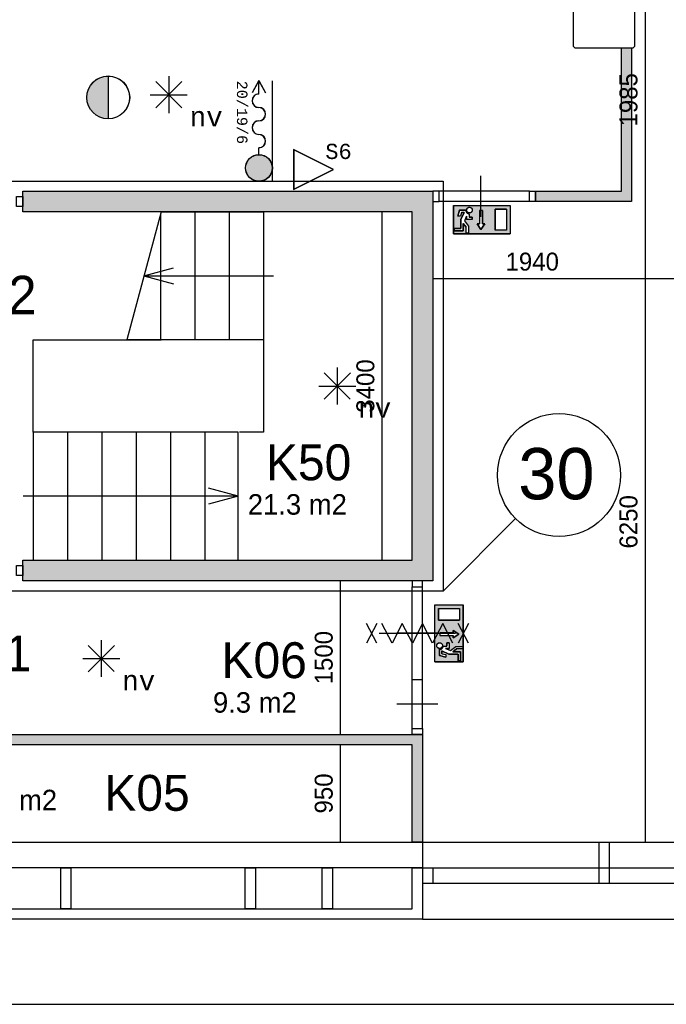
# Model space of a CAD drawing. Extents: x 319440 to 414317, y 3650 to 109188.
# Tile 31 of 46: x 359371 to 365678, y 68087 to 77693. Entities that reach past the tile are written whole.
import ezdxf
from ezdxf.enums import TextEntityAlignment as Align

# ---------------------------------------------------------------- set-up
doc = ezdxf.new("R2010")
doc.units = 0
doc.header["$MEASUREMENT"] = 0
doc.header["$PDMODE"] = 35
doc.header["$PDSIZE"] = -0.5
doc.layers.get('0').update_dxf_attribs({"linetype": 'CONTINUOUS'})
doc.layers.get('DEFPOINTS').update_dxf_attribs({"linetype": 'CONTINUOUS'})
for name, color, linetype in [('-02$TEKST$$$MAAT', 252, 'CONTINUOUS'), ('AA$1A---_ARCEER', 252, 'CONTINUOUS'), ('AL21----_BUITENWAND', 252, 'CONTINUOUS'), ('AL22----_BINNENWAND', 252, 'CONTINUOUS'), ('AL24----_TRAPPEN', 252, 'CONTINUOUS'), ('AL31----_BUITENKOZIJN', 252, 'CONTINUOUS'), ('AL32----_BINNENKOZIJN', 252, 'CONTINUOUS'), ('AM$1A---_MAATVOERING', 252, 'CONTINUOUS'), ('Betonpalen', 252, 'CONTINUOUS'), ('Brandweer', 252, 'CONTINUOUS'), ('brandweer NIEUW', 252, 'CONTINUOUS'), ('COMPARTIMENTERING', 252, 'CONTINUOUS'), ('LAYER01', 252, 'CONTINUOUS'), ('M2', 252, 'CONTINUOUS'), ('OMPARTIMENTERING', 252, 'CONTINUOUS')]:
    doc.layers.add(name, color=color, linetype=linetype)
doc.styles.add('B-01', font='b-gbp')
doc.styles.add('MONOTXT', font='MONOTXT')
doc.dimstyles.new('BBA_STAND', dxfattribs={"dimtxt": 175, "dimasz": 1, "dimexe": 1, "dimexo": 0.001, "dimgap": 75, "dimtad": 1, "dimdec": 0, "dimzin": 0, "dimdsep": 46, "dimtxsty": 'B-01', "dimblk": 'NONE', "dimblk1": 'NONE', "dimblk2": 'PIJL1', "dimcen": 1, "dimse1": 1, "dimse2": 1, "dimclrd": 256, "dimclre": 1, "dimclrt": 256, "dimadec": 0, "dimazin": 0, "dimtfac": 1, "dimtdec": 0, "dimtmove": 0, "dimatfit": 0, "dimldrblk": 'PIJL1', "dimfxl": 1, "dimtolj": 1, "dimtzin": 0, "dimarcsym": 0})

# ---------------------------------------------------------------- blocks, each defined once
blk = doc.blocks.new('*D18')
at = {"layer": 'AM$1A---_MAATVOERING', "lineweight": -2, "transparency": 16777216}
blk.add_line((340070.4, 68087), (373920.4, 68087), dxfattribs=at)
at = {"layer": 'DEFPOINTS', "color": 0, "transparency": 16777216}
for p in [(340070.4, 68920.5), (373920.4, 68919), (373920.4, 68087)]:
    blk.add_point(p, dxfattribs=at)
at = {"layer": 'AM$1A---_MAATVOERING', "transparency": 16777216, "insert": (356995.4, 68249.5), "char_height": 175, "attachment_point": 5, "style": 'B-01'}
blk.add_mtext('\\A1;33850', dxfattribs=at)
blk = doc.blocks.new('_None')
blk = doc.blocks.new('PIJL1')
at = {"color": 1, "linetype": 'ByBlock'}
blk.add_line((0, 82.6), (0, -82.6), dxfattribs=at)
blk.add_solid([(-100, 16.7), (-100, -16.7), (0, 0)], dxfattribs=at)
blk = doc.blocks.new('*D67')
at = {"layer": 'AM$1A---_MAATVOERING', "lineweight": -2, "transparency": 16777216}
blk.add_line((363400.4, 75169), (365340.4, 75169), dxfattribs=at)
at = {"layer": 'DEFPOINTS', "color": 0, "transparency": 16777216}
for p in [(365340.4, 75919), (365340.4, 75169), (363400.4, 75043)]:
    blk.add_point(p, dxfattribs=at)
at = {"layer": 'AM$1A---_MAATVOERING', "transparency": 16777216, "insert": (364370.4, 75331.5), "char_height": 175, "attachment_point": 5, "style": 'B-01'}
blk.add_mtext('\\A1;1940', dxfattribs=at)
blk = doc.blocks.new('*D68')
at = {"layer": 'AM$1A---_MAATVOERING', "lineweight": -2, "transparency": 16777216}
blk.add_line((365340.4, 75169), (373120.4, 75169), dxfattribs=at)
at = {"layer": 'DEFPOINTS', "color": 0, "transparency": 16777216}
for p in [(365340.4, 75919), (373120.4, 75169), (373120.4, 75169)]:
    blk.add_point(p, dxfattribs=at)
at = {"layer": 'AM$1A---_MAATVOERING', "transparency": 16777216, "insert": (369230.4, 75331.5), "char_height": 175, "attachment_point": 5, "style": 'B-01'}
blk.add_mtext('\\A1;7780', dxfattribs=at)
blk = doc.blocks.new('*D69')
at = {"layer": 'AM$1A---_MAATVOERING', "lineweight": -2, "transparency": 16777216}
blk.add_line((365473, 77904), (365473, 75919), dxfattribs=at)
at = {"layer": 'DEFPOINTS', "color": 0, "transparency": 16777216}
for p in [(365370.4, 77904), (365340.4, 75919), (365473, 75919)]:
    blk.add_point(p, dxfattribs=at)
at = {"layer": 'AM$1A---_MAATVOERING', "transparency": 16777216, "insert": (365310.5, 76911.5), "char_height": 175, "attachment_point": 5, "rotation": 90, "style": 'B-01'}
blk.add_mtext('\\A1;1985', dxfattribs=at)
blk = doc.blocks.new('*D70')
at = {"layer": 'AM$1A---_MAATVOERING', "lineweight": -2, "transparency": 16777216}
blk.add_line((365473, 75919), (365473, 69669), dxfattribs=at)
at = {"layer": 'DEFPOINTS', "color": 0, "transparency": 16777216}
for p in [(365340.4, 75919), (365473, 69669), (365473, 69669)]:
    blk.add_point(p, dxfattribs=at)
at = {"layer": 'AM$1A---_MAATVOERING', "transparency": 16777216, "insert": (365310.5, 72794), "char_height": 175, "attachment_point": 5, "rotation": 90, "style": 'B-01'}
blk.add_mtext('\\A1;6250', dxfattribs=at)
blk = doc.blocks.new('*D98')
at = {"layer": 'AM$1A---_MAATVOERING', "lineweight": -2, "transparency": 16777216}
blk.add_line((362500, 69669), (362500, 70619), dxfattribs=at)
at = {"layer": 'DEFPOINTS', "color": 0, "transparency": 16777216}
for p in [(362500, 70619), (362803, 70619), (362803, 69669)]:
    blk.add_point(p, dxfattribs=at)
at = {"layer": 'AM$1A---_MAATVOERING', "transparency": 16777216, "insert": (362337.5, 70144), "char_height": 175, "attachment_point": 5, "rotation": 90, "style": 'B-01'}
blk.add_mtext('\\A1;950', dxfattribs=at)
blk = doc.blocks.new('*D99')
at = {"layer": 'AM$1A---_MAATVOERING', "lineweight": -2, "transparency": 16777216}
blk.add_line((362500, 70719), (362500, 72219), dxfattribs=at)
at = {"layer": 'DEFPOINTS', "color": 0, "transparency": 16777216}
for p in [(362500, 72219), (362657, 72219), (362657, 70719)]:
    blk.add_point(p, dxfattribs=at)
at = {"layer": 'AM$1A---_MAATVOERING', "transparency": 16777216, "insert": (362337.5, 71469), "char_height": 175, "attachment_point": 5, "rotation": 90, "style": 'B-01'}
blk.add_mtext('\\A1;1500', dxfattribs=at)
blk = doc.blocks.new('*D100')
at = {"layer": 'AM$1A---_MAATVOERING', "lineweight": -2, "transparency": 16777216}
blk.add_line((362906, 72419), (362906, 75819), dxfattribs=at)
at = {"layer": 'DEFPOINTS', "color": 0, "transparency": 16777216}
for p in [(362906, 75819), (362906, 75819), (362906, 72419)]:
    blk.add_point(p, dxfattribs=at)
at = {"layer": 'AM$1A---_MAATVOERING', "transparency": 16777216, "insert": (362743.5, 74119), "char_height": 175, "attachment_point": 5, "rotation": 90, "style": 'B-01'}
blk.add_mtext('\\A1;3400', dxfattribs=at)

msp = doc.modelspace()

# ---------------------------------------------------------------- hatches: boundary and pattern name
at = {"layer": 'AA$1A---_ARCEER'}
h = msp.add_hatch(color=256, dxfattribs=at)
h.paths.add_polyline_path([(356870.4, 77619), (356870.4, 77019), (357070.4, 77019), (357070.4, 77819), (356865.4, 77819), (354670.4, 77819), (354670.4, 72219), (357070.4, 72219), (357070.4, 73119), (356870.4, 73119), (356870.4, 72419), (354870.4, 72419), (354870.4, 77619)])
h.paths.add_polyline_path([(357070.4, 74019), (357070.4, 76019), (356970.4, 76019), (356870.4, 76019), (356870.4, 74019)], flags=17)
h.paths.add_polyline_path([(363200.4, 75819), (363200.4, 72419), (359400.4, 72419), (359400.4, 72219), (363400.4, 72219), (363400.4, 76019), (359400.4, 76019), (359400.4, 75819)])
h.paths.add_polyline_path([(356870.4, 74319), (356870.4, 74519), (354870.4, 74519), (354870.4, 74319)], flags=16)
h.paths.add_polyline_path([(363200.4, 70619), (363200.4, 69669), (363300.4, 69669), (363300.4, 70719), (363200.4, 70719), (358870.4, 70719), (358870.4, 70619)])
h.paths.add_polyline_path([(357970.4, 70619), (357970.4, 70719), (356970.4, 70719), (356970.1, 69669), (357070.1, 69669), (357070.3, 70619)])
h.paths.add_polyline_path([(353595.4, 77419), (353595.4, 81329), (353495.4, 81329), (353495.4, 77419)])
h.paths.add_polyline_path([(349995.4, 77419), (349995.4, 81329), (349895.4, 81329), (349895.4, 77419)])
h.paths.add_polyline_path([(348920.4, 76469), (348920.4, 77319), (348820.4, 77319), (348820.4, 76469)])
h.paths.add_polyline_path([(348920.4, 69669), (348920.4, 72086), (348820.4, 72086), (348820.4, 69669)])
msp.add_hatch(color=256, dxfattribs=at).paths.add_polyline_path([(365341.4, 75919), (365341.4, 77419), (365241.4, 77419), (365241.4, 76019), (364402.4, 76019), (364402.4, 75919)])
at = {"layer": 'Brandweer'}
msp.add_hatch(color=256, dxfattribs=at).paths.add_polyline_path([(361704.2, 76116.7, 1), (361704.2, 76375.7, 1)])
h = msp.add_hatch(color=256, dxfattribs=at)
h.paths.add_polyline_path([(363601, 75881.4), (363601, 75604), (364155.9, 75604), (364155.9, 75881.4)])
h.paths.add_polyline_path([(363883.9, 75702.8), (363907.1, 75702.8), (363870.1, 75647.3), (363833.1, 75702.8), (363856.2, 75702.8), (363856.2, 75832.3), (363883.9, 75832.3)], flags=16)
h.paths.add_polyline_path([(364007.9, 75844.4), (364118.9, 75844.4), (364118.9, 75641), (364007.9, 75641)], flags=16)
h.paths.add_polyline_path([(363786, 75765.8), (363786, 75742.7), (363730.5, 75742.7), (363730.5, 75776.3), (363709.1, 75729.2), (363749, 75678), (363749, 75608.6), (363725.8, 75608.6), (363725.8, 75670), (363698.1, 75705.7), (363698.1, 75631.7), (363610.2, 75631.7), (363610.2, 75654.9), (363675, 75654.9), (363675, 75743.6), (363706.1, 75812.1), (363679.2, 75812.1), (363669.9, 75775.1), (363646.1, 75775.1), (363661.1, 75835.2), (363722.1, 75835.2), (363722.7, 75828.7), (363722.8, 75828.4), (363726.1, 75818.8), (363726.3, 75818.4), (363729.6, 75813.2), (363730, 75812.7), (363733.1, 75809.2), (363733.4, 75809), (363739.1, 75804.6), (363739.7, 75804.2), (363742.6, 75802.8), (363751.6, 75799.7), (363752, 75799.6), (363752.4, 75799.6), (363752.8, 75799.5), (363753.2, 75799.4), (363753.6, 75799.4), (363753.6, 75765.8)], flags=16)
h.paths.add_polyline_path([(363737.2, 75856.2), (363746.8, 75860.5), (363747.4, 75860.8), (363747, 75860.6), (363758.2, 75864.9), (363778.8, 75857), (363782.4, 75848.7), (363787.8, 75838.1), (363782.1, 75817.5), (363764, 75806), (363742.9, 75809.7), (363729.6, 75826.9), (363730.5, 75836.5), (363731.3, 75847.9), (363739.1, 75855.3), (363744.5, 75861), (363744.4, 75861), (363764.4, 75864.4), (363772.1, 75859.2), (363782.5, 75852.7), (363784.2, 75845.3), (363787.8, 75832.3), (363778.2, 75813.2), (363767.9, 75809.2), (363766.2, 75808.4), (363766.3, 75808.5), (363763.5, 75808), (363763.5, 75808), (363763.5, 75808), (363763.5, 75808), (363752.4, 75806), (363743.3, 75811.8), (363740.4, 75813.4), (363741, 75813.1), (363730.8, 75823.8), (363730.2, 75845.8), (363736.9, 75853), (363744.5, 75861.8), (363750.8, 75862.2), (363765.4, 75864), (363782.9, 75851.7), (363787.6, 75830.8), (363782.5, 75821.8), (363782.3, 75821.3), (363782.4, 75821.5), (363775.9, 75811.3), (363754.8, 75805.5), (363746.6, 75810), (363736.2, 75815.2), (363732.5, 75824.8), (363732.3, 75825.3), (363732.3, 75825.2), (363728.5, 75836.6)], flags=16)
h = msp.add_hatch(color=256, dxfattribs=at)
h.paths.add_polyline_path([(363420.5, 71429.2), (363697.9, 71429.2), (363697.9, 71984), (363420.5, 71984)])
h.paths.add_polyline_path([(363599.1, 71712.1), (363599.1, 71735.2), (363654.5, 71698.2), (363599.1, 71661.2), (363599.1, 71684.4), (363469.6, 71684.4), (363469.6, 71712.1)], flags=16)
h.paths.add_polyline_path([(363457.4, 71836.1), (363457.4, 71947.1), (363660.9, 71947.1), (363660.9, 71836.1)], flags=16)
h.paths.add_polyline_path([(363536.1, 71614.1), (363559.2, 71614.1), (363559.2, 71558.6), (363525.6, 71558.6), (363572.7, 71537.2), (363623.9, 71577.1), (363693.3, 71577.1), (363693.3, 71554), (363631.8, 71554), (363596.2, 71526.3), (363670.1, 71526.3), (363670.1, 71438.4), (363647, 71438.4), (363647, 71503.2), (363558.2, 71503.2), (363489.8, 71534.3), (363489.8, 71507.3), (363526.8, 71498.1), (363526.8, 71474.3), (363466.7, 71489.3), (363466.7, 71550.3), (363473.2, 71550.9), (363473.5, 71550.9), (363483.1, 71554.2), (363483.5, 71554.4), (363488.7, 71557.7), (363489.1, 71558.1), (363492.7, 71561.3), (363492.9, 71561.5), (363497.3, 71567.3), (363497.7, 71567.9), (363499.1, 71570.8), (363502.2, 71579.8), (363502.3, 71580.2), (363502.3, 71580.6), (363502.4, 71581), (363502.5, 71581.4), (363502.5, 71581.8), (363536.1, 71581.8)], flags=16)
h.paths.add_polyline_path([(363445.7, 71565.3), (363441.4, 71575), (363441.1, 71575.6), (363441.3, 71575.1), (363437, 71586.4), (363444.9, 71606.9), (363453.2, 71610.6), (363463.8, 71616), (363484.4, 71610.2), (363495.9, 71592.2), (363492.2, 71571.1), (363475, 71557.7), (363465.4, 71558.7), (363454, 71559.5), (363446.6, 71567.3), (363440.9, 71572.6), (363440.9, 71572.6), (363437.5, 71592.5), (363442.7, 71600.3), (363449.2, 71610.7), (363456.6, 71612.4), (363469.6, 71616), (363488.7, 71606.3), (363492.7, 71596.1), (363493.5, 71594.4), (363493.4, 71594.5), (363493.9, 71591.7), (363493.9, 71591.7), (363493.9, 71591.7), (363493.9, 71591.7), (363495.9, 71580.6), (363490.1, 71571.5), (363488.5, 71568.6), (363488.8, 71569.1), (363478.1, 71558.9), (363456.1, 71558.4), (363448.9, 71565.1), (363440.1, 71572.7), (363439.7, 71578.9), (363437.9, 71593.6), (363450.2, 71611.1), (363471.1, 71615.8), (363480.1, 71610.7), (363480.6, 71610.4), (363480.4, 71610.5), (363490.6, 71604.1), (363496.4, 71583), (363491.9, 71574.8), (363486.7, 71564.4), (363477, 71560.7), (363476.6, 71560.4), (363476.7, 71560.5), (363465.3, 71556.7)], flags=16)
at = {"layer": 'brandweer NIEUW'}
msp.add_hatch(color=256, dxfattribs=at).paths.add_polyline_path([(360234, 76725.8), (360234, 77142.2, 1)])

# ---------------------------------------------------------------- linework, layer by layer
at = {"layer": '-02$TEKST$$$MAAT'}
for points in [[(362042.7, 76232.2), (362042.7, 76036.9), (362433.3, 76232.2), (362042.7, 76427.5)], [(362045.2, 76232.2), (362045.2, 76040.9), (362427.8, 76232.2), (362045.2, 76423.4)]]:
    msp.add_lwpolyline(points, close=True, dxfattribs=at)
at = {"layer": 'AL21----_BUITENWAND'}
for points in [[(356033.3, 69669), (363300.4, 69669)], [(363300.4, 69669), (363300.4, 69419)], [(363300.4, 69419), (356033.3, 69419)], [(359770.4, 69419), (359870.4, 69419)], [(359770.4, 69019), (359770.4, 69419)], [(359870.4, 69419), (359870.4, 69019)], [(361570.4, 69419), (361670.4, 69419)], [(361570.4, 69019), (361570.4, 69419)], [(361670.4, 69419), (361670.4, 69019)], [(362320.4, 69419), (362420.4, 69419)], [(362320.4, 69019), (362320.4, 69419)], [(362420.4, 69419), (362420.4, 69019)], [(363200.4, 69419), (363300.4, 69419)], [(363200.4, 69019), (363200.4, 69419)], [(363300.4, 69419), (363300.4, 68919)], [(356133.3, 69019), (363200.4, 69019)], [(359870.4, 69019), (359770.4, 69019)], [(361670.4, 69019), (361570.4, 69019)], [(362420.4, 69019), (362320.4, 69019)], [(363300.4, 68919), (356033.3, 68919)]]:
    msp.add_lwpolyline(points, dxfattribs=at)
at = {"layer": 'AL22----_BINNENWAND'}
for points in [[(365240.4, 77419), (365340.4, 77419)], [(365240.4, 76019), (365240.4, 77419)], [(365340.4, 77419), (365340.4, 75919)], [(359400.4, 76019), (363400.4, 76019)], [(359400.4, 75819), (359400.4, 76019)], [(363400.4, 76019), (363400.4, 72219)], [(364402.4, 75919), (364402.4, 76019)], [(364402.4, 76019), (365240.4, 76019)], [(365340.4, 75919), (364402.4, 75919)], [(363200.4, 75819), (359400.4, 75819)], [(363200.4, 72419), (363200.4, 75819)], [(359400.4, 72419), (363200.4, 72419)], [(359400.4, 72219), (359400.4, 72419)], [(363400.4, 72219), (359400.4, 72219)], [(358870.4, 70719), (363300.4, 70719)], [(363300.4, 70719), (363300.4, 69669)], [(363200.4, 70619), (358870.4, 70619)], [(363200.4, 69669), (363200.4, 70619)], [(363300.4, 69669), (363200.4, 69669)]]:
    msp.add_lwpolyline(points, dxfattribs=at)
at = {"layer": 'AL24----_TRAPPEN'}
for points in [[(360750.4, 75819), (360415.5, 74569)], [(360750.4, 75819), (361750.4, 75819), (361750.4, 74569), (360415.5, 74569)], [(360743.8, 75794.6), (360743.8, 74569)], [(361079.4, 75819), (361079.4, 74569)], [(361414.9, 75819), (361414.9, 74569)], [(360582.9, 75194), (360870.3, 75271)], [(360582.9, 75194), (360870.3, 75117)], [(360582.9, 75194), (361750.4, 75194)], [(361750.4, 75194), (361845.4, 75194)], [(359500.4, 74569), (360750.4, 74569)], [(359500.4, 73669), (359500.4, 74569)], [(361750.4, 74569), (361750.4, 73669)], [(359835.9, 73669), (359835.9, 72419)], [(360171.4, 73669), (360171.4, 72419)], [(360507, 73669), (360507, 72419)], [(360842.5, 73669), (360842.5, 72419)], [(361178, 73669), (361178, 72419)], [(361750.4, 73669), (361513.4, 73669)], [(361500.4, 73044), (361213, 73121)], [(359500.4, 73044), (359405.4, 73044)], [(361500.4, 73044), (359500.4, 73044)], [(361500.4, 73044), (361213, 72967)]]:
    msp.add_lwpolyline(points, dxfattribs=at)
msp.add_lwpolyline([(359500.4, 73669), (359500.4, 72419), (361500.4, 72419), (361500.4, 73669)], close=True, dxfattribs=at)
at = {"layer": 'AL31----_BUITENKOZIJN'}
for points in [[(363300.4, 69669), (366840.4, 69669)], [(365020.4, 69669), (365020.4, 69269)], [(365120.4, 69669), (365120.4, 69269)], [(363300.4, 69419), (366840.4, 69419)], [(363400.4, 69419), (363400.4, 69269)], [(363300.4, 69269), (366840.4, 69269)], [(363300.4, 68919), (366840.4, 68919)]]:
    msp.add_lwpolyline(points, dxfattribs=at)
at = {"layer": 'AL32----_BINNENKOZIJN'}
for points in [[(363870.5, 75769), (363870.5, 75969), (363870.5, 76169)], [(363870.5, 75768.9), (363870.5, 75968.9), (363870.5, 76168.9)], [(364342.4, 76019), (363462.1, 76018.8)], [(364342.4, 75919), (363462.1, 75919)], [(363200.4, 70779), (363200.4, 72159.3)], [(363300.4, 70779), (363300.1, 72159.3)], [(363450.4, 71706.6), (363250.4, 71706.6), (363050.4, 71706.6)], [(363300.4, 71254), (363250.4, 71254), (363200.4, 71254)], [(363450.4, 71016.5), (363250.4, 71016.5), (363050.4, 71016.5)]]:
    msp.add_lwpolyline(points, dxfattribs=at)
for points in [[(363402.4, 75919), (363462.1, 75919), (363462.1, 76018.8), (363402.4, 76018.8)], [(364402.4, 75919), (364342.4, 75919), (364342.4, 76019), (364402.4, 76019)], [(359400.4, 75869.3), (359340.6, 75869.3), (359340.6, 75968.3), (359400.4, 75968.3)], [(359400.4, 72269.3), (359340.6, 72269.3), (359340.6, 72368.3), (359400.4, 72368.3)], [(363200.4, 72219), (363200.4, 72159.3), (363300.1, 72159.3), (363300.1, 72219)], [(363200.4, 70719), (363200.4, 70779), (363300.4, 70779), (363300.4, 70719)]]:
    msp.add_lwpolyline(points, close=True, dxfattribs=at)
at = {"layer": 'Betonpalen'}
msp.add_lwpolyline([(364785.4, 77419), (365355.4, 77419), (365370.4, 77434), (365370.4, 78004), (365355.4, 78019), (364785.4, 78019), (364770.4, 78004), (364770.4, 77434)], close=True, dxfattribs=at)
at = {"layer": 'Brandweer'}
for p, q in [((360824.4, 77141.3, 2600), (360824.4, 76781.4, 2600)), ((360697.2, 77088.6, 2600), (360951.6, 76834.1, 2600)), ((360697.2, 76832.8, 2600), (360952.9, 77088.6, 2600)), ((361703.4, 77100.5), (361636.9, 76978.6)), ((361703.4, 77096.9), (361638.4, 76977.7)), ((361702.5, 76967.8), (361702.5, 77095.4)), ((361703.4, 77100.5), (361769.8, 76978.6)), ((361703.4, 77096.9), (361768.3, 76977.7)), ((361704.2, 76967.8), (361704.2, 77095.4)), ((361835.3, 76119), (361835.3, 77097.5)), ((361837, 76119), (361837, 77097.5)), ((360643.6, 76960.4, 2600), (361005.2, 76960.4, 2600)), ((361702.5, 76377.4), (361702.5, 76443)), ((361704.2, 76377.4), (361704.2, 76443)), ((363601, 75881.4, 2600), (364155.9, 75881.4, 2600)), ((363601, 75881.4, 2600), (363601, 75604, 2600)), ((363661.1, 75835.2, 2600), (363646.1, 75775.1, 2600)), ((363722.1, 75835.2, 2600), (363661.1, 75835.2, 2600)), ((363679.2, 75812.1, 2600), (363669.9, 75775.1, 2600)), ((363706.1, 75812.1, 2600), (363675, 75743.6, 2600)), ((363679.2, 75812.1, 2600), (363706.1, 75812.1, 2600)), ((363753.6, 75799.4, 2600), (363753.6, 75765.8, 2600)), ((363856.2, 75832.3, 2600), (363856.2, 75702.8, 2600)), ((363883.9, 75832.3, 2600), (363883.9, 75702.8, 2600)), ((364007.9, 75844.4, 2600), (364007.9, 75641, 2600)), ((364118.9, 75844.4, 2600), (364007.9, 75844.4, 2600)), ((364118.9, 75844.4, 2600), (364118.9, 75641, 2600)), ((364155.9, 75881.4, 2600), (364155.9, 75604, 2600)), ((363669.9, 75775.1, 2600), (363646.1, 75775.1, 2600)), ((363675, 75743.6, 2600), (363675, 75654.9, 2600)), ((363698.1, 75705.7, 2600), (363725.8, 75670, 2600)), ((363698.1, 75631.7, 2600), (363698.1, 75705.7, 2600)), ((363709, 75729.4, 2600), (363749, 75678, 2600)), ((363730.5, 75776.3, 2600), (363709.1, 75729.2, 2600)), ((363730.5, 75776.3, 2600), (363730.5, 75742.7, 2600)), ((363786, 75742.7, 2600), (363730.5, 75742.7, 2600)), ((363786, 75765.8, 2600), (363753.6, 75765.8, 2600)), ((363786, 75742.7, 2600), (363786, 75765.8, 2600)), ((363870.1, 75647.3, 2600), (363833.1, 75702.8, 2600)), ((363833.1, 75702.8, 2600), (363856.2, 75702.8, 2600)), ((363907.1, 75702.8, 2600), (363870.1, 75647.3, 2600)), ((363883.9, 75702.8, 2600), (363907.1, 75702.8, 2600)), ((363601, 75604, 2600), (364155.9, 75604, 2600)), ((363675, 75654.9, 2600), (363610.2, 75654.9, 2600)), ((363610.2, 75654.9, 2600), (363610.2, 75631.7, 2600)), ((363610.2, 75631.7, 2600), (363698.1, 75631.7, 2600)), ((363725.8, 75608.6, 2600), (363725.8, 75670, 2600)), ((363749, 75608.6, 2600), (363725.8, 75608.6, 2600)), ((363749, 75678, 2600), (363749, 75608.6, 2600)), ((364118.9, 75641, 2600), (364007.9, 75641, 2600)), ((362468.2, 74298.9, 2600), (362468.2, 73939.1, 2600)), ((362340.9, 73990.5, 2600), (362596.7, 74246.2, 2600)), ((362340.9, 74246.2, 2600), (362595.4, 73991.8, 2600)), ((362287.3, 74118.1, 2600), (362649, 74118.1, 2600)), ((363420.5, 71429.2), (363420.5, 71984)), ((363420.5, 71984), (363697.9, 71984)), ((363697.9, 71429.2), (363697.9, 71984)), ((363457.4, 71947.1), (363660.9, 71947.1)), ((363457.4, 71947.1), (363457.4, 71836.1)), ((363660.9, 71947.1), (363660.9, 71836.1)), ((363457.4, 71836.1), (363660.9, 71836.1)), ((363469.6, 71712.1), (363599.1, 71712.1)), ((363469.6, 71684.4), (363599.1, 71684.4)), ((363599.1, 71712.1), (363599.1, 71735.2)), ((363599.1, 71735.2), (363654.5, 71698.2)), ((363654.5, 71698.2), (363599.1, 71661.2)), ((363599.1, 71661.2), (363599.1, 71684.4)), ((360038.9, 71331.7, 2600), (360294.7, 71587.4, 2600)), ((360038.9, 71587.4, 2600), (360293.4, 71333, 2600)), ((360166.1, 71640.1, 2600), (360166.1, 71280.3, 2600)), ((363502.5, 71581.8), (363536.1, 71581.8)), ((363559.2, 71614.1), (363536.1, 71614.1)), ((363536.1, 71614.1), (363536.1, 71581.8)), ((363559.2, 71614.1), (363559.2, 71558.6)), ((363572.5, 71537.1), (363623.9, 71577.1)), ((363623.9, 71577.1), (363693.3, 71577.1)), ((363693.3, 71577.1), (363693.3, 71554)), ((363466.7, 71550.3), (363466.7, 71489.3)), ((363466.7, 71489.3), (363526.8, 71474.3)), ((363489.8, 71534.3), (363558.2, 71503.2)), ((363489.8, 71507.3), (363489.8, 71534.3)), ((363489.8, 71507.3), (363526.8, 71498.1)), ((363525.6, 71558.6), (363559.2, 71558.6)), ((363525.6, 71558.6), (363572.7, 71537.2)), ((363526.8, 71498.1), (363526.8, 71474.3)), ((363558.2, 71503.2), (363647, 71503.2)), ((363596.2, 71526.3), (363631.8, 71554)), ((363670.1, 71526.3), (363596.2, 71526.3)), ((363693.3, 71554), (363631.8, 71554)), ((363647, 71503.2), (363647, 71438.4)), ((363670.1, 71438.4), (363670.1, 71526.3)), ((359985.3, 71459.3, 2600), (360347, 71459.3, 2600)), ((363420.5, 71429.2), (363697.9, 71429.2)), ((363647, 71438.4), (363670.1, 71438.4))]:
    msp.add_line(p, q, dxfattribs=at)
at = {"layer": 'Brandweer', "elevation": 2600}
for points in [[(363601, 75604), (363601, 75881.4), (364155.9, 75881.4), (364155.9, 75604), (363601, 75604)], [(363610.2, 75631.7), (363610.2, 75654.9), (363675, 75654.9), (363675, 75743.6), (363706.1, 75812.1), (363679.2, 75812.1), (363669.9, 75775.1), (363646.1, 75775.1), (363661.1, 75835.2), (363722.1, 75835.2), (363722.6, 75829.4), (363723.1, 75826.9), (363723.8, 75824.3), (363724.8, 75821.6), (363726.4, 75818.1), (363728, 75815.4), (363729.3, 75813.5), (363731.3, 75811.2), (363733.1, 75809.3), (363735.9, 75806.8), (363738.6, 75804.9), (363741.6, 75803.1), (363744.6, 75801.8), (363748.7, 75800.4), (363751.6, 75799.7), (363753.6, 75799), (363753.6, 75765.8), (363786, 75765.8), (363786, 75742.7), (363730.5, 75742.7), (363730.5, 75776.3), (363709.1, 75729.2), (363749, 75678), (363749, 75608.6), (363725.8, 75608.6), (363725.8, 75670), (363698.1, 75705.7), (363698.1, 75631.7), (363610.2, 75631.7)], [(363722.1, 75835.2), (363722.1, 75834.8), (363722.1, 75834.4), (363722.1, 75834), (363722.1, 75833.6), (363722.2, 75833.2), (363722.2, 75832.8), (363722.2, 75832.4), (363722.2, 75831.9), (363722.3, 75831.5), (363722.3, 75831.1), (363722.4, 75830.7), (363722.4, 75830.3), (363722.5, 75829.9), (363722.6, 75829.5), (363722.6, 75829.1), (363722.7, 75828.7), (363722.8, 75828.3), (363722.8, 75827.9), (363722.9, 75827.5), (363723, 75827.1), (363723.1, 75826.7), (363723.2, 75826.3), (363723.3, 75825.9), (363723.4, 75825.6), (363723.5, 75825.2), (363723.6, 75824.8), (363723.8, 75824.4), (363723.9, 75824), (363724, 75823.6), (363724.1, 75823.2), (363724.3, 75822.8), (363724.4, 75822.5), (363724.6, 75822.1), (363724.7, 75821.7), (363724.9, 75821.3), (363725, 75820.9), (363725.2, 75820.6), (363725.4, 75820.2), (363725.5, 75819.8), (363725.7, 75819.5), (363725.9, 75819.1), (363726.1, 75818.7), (363726.3, 75818.4), (363726.4, 75818), (363726.6, 75817.7), (363726.8, 75817.3), (363727, 75817), (363727.3, 75816.6), (363727.5, 75816.3), (363727.7, 75815.9), (363727.9, 75815.6), (363728.1, 75815.2), (363728.4, 75814.9), (363728.6, 75814.6), (363728.8, 75814.2), (363729.1, 75813.9), (363729.3, 75813.6), (363729.5, 75813.2), (363729.8, 75812.9), (363730, 75812.6), (363730.3, 75812.3), (363730.6, 75812), (363730.8, 75811.7), (363731.1, 75811.4), (363731.4, 75811), (363731.6, 75810.8), (363731.9, 75810.4), (363732.2, 75810.2), (363732.5, 75809.9), (363732.8, 75809.6), (363733.1, 75809.3), (363733.3, 75809), (363733.6, 75808.7), (363733.9, 75808.5), (363734.2, 75808.2), (363734.6, 75807.9), (363734.9, 75807.6), (363735.2, 75807.4), (363735.5, 75807.1), (363735.8, 75806.9), (363736.1, 75806.6), (363736.5, 75806.4), (363736.8, 75806.1), (363737.1, 75805.9), (363737.4, 75805.7), (363737.8, 75805.4), (363738.1, 75805.2), (363738.4, 75805), (363738.8, 75804.8), (363739.1, 75804.5), (363739.5, 75804.3), (363739.8, 75804.1), (363740.2, 75803.9), (363740.5, 75803.7), (363740.9, 75803.5), (363741.3, 75803.3), (363741.6, 75803.1), (363742, 75802.9), (363742.3, 75802.8), (363742.7, 75802.6), (363743.1, 75802.4), (363743.4, 75802.2), (363743.8, 75802.1), (363744.2, 75801.9), (363744.6, 75801.8), (363744.9, 75801.6), (363745.3, 75801.5), (363745.7, 75801.3), (363746.1, 75801.2), (363746.5, 75801), (363746.9, 75800.9), (363747.2, 75800.8), (363747.6, 75800.7), (363748, 75800.6), (363748.4, 75800.4), (363748.8, 75800.3), (363749.2, 75800.2), (363749.6, 75800.1), (363750, 75800), (363750.4, 75799.9), (363750.8, 75799.9), (363751.2, 75799.8), (363751.6, 75799.7), (363752, 75799.6), (363752.4, 75799.6), (363752.8, 75799.5), (363753.2, 75799.4), (363753.6, 75799.4)], [(363777.8, 75854.8), (363778.8, 75853.8), (363779.7, 75852.8), (363780.5, 75851.7), (363781.3, 75850.6), (363782, 75849.5), (363782.7, 75848.3), (363783.3, 75847.1), (363783.8, 75845.8), (363784.3, 75844.5), (363784.8, 75843.3), (363785.1, 75841.9), (363785.4, 75840.6), (363785.7, 75839.3), (363785.8, 75837.9), (363785.9, 75836.6), (363786, 75835.2), (363785.9, 75833.8), (363785.8, 75832.5), (363785.7, 75831.1), (363785.4, 75829.8), (363785.1, 75828.5), (363784.8, 75827.1), (363784.3, 75825.9), (363783.8, 75824.6), (363783.3, 75823.3), (363782.7, 75822.1), (363782, 75820.9), (363781.3, 75819.8), (363780.5, 75818.7), (363779.7, 75817.6), (363778.8, 75816.6), (363777.8, 75815.6), (363776.8, 75814.6), (363775.8, 75813.8), (363774.7, 75812.9), (363773.6, 75812.1), (363772.5, 75811.4), (363771.3, 75810.7), (363770.1, 75810.1), (363768.8, 75809.6), (363767.6, 75809.1), (363766.3, 75808.7), (363765, 75808.3), (363763.6, 75808), (363762.3, 75807.8), (363760.9, 75807.6), (363759.6, 75807.5), (363758.2, 75807.5), (363756.9, 75807.5), (363755.5, 75807.6), (363754.1, 75807.8), (363752.8, 75808), (363751.5, 75808.3), (363750.2, 75808.7), (363748.9, 75809.1), (363747.6, 75809.6), (363746.4, 75810.1), (363745.1, 75810.7), (363743.9, 75811.4), (363742.8, 75812.1), (363741.7, 75812.9), (363740.6, 75813.8), (363739.6, 75814.6), (363738.6, 75815.6), (363737.7, 75816.6), (363736.8, 75817.6), (363735.9, 75818.7), (363735.1, 75819.8), (363734.4, 75820.9), (363733.7, 75822.1), (363733.1, 75823.3), (363732.6, 75824.6), (363732.1, 75825.9), (363731.7, 75827.1), (363731.3, 75828.5), (363731, 75829.8), (363730.8, 75831.1), (363730.6, 75832.5), (363730.5, 75833.8), (363730.5, 75835.2), (363730.5, 75836.6), (363730.6, 75837.9), (363730.8, 75839.3), (363731, 75840.6), (363731.3, 75841.9), (363731.7, 75843.3), (363732.1, 75844.5), (363732.6, 75845.8), (363733.1, 75847.1), (363733.7, 75848.3), (363734.4, 75849.5), (363735.1, 75850.6), (363735.9, 75851.7), (363736.8, 75852.8), (363737.7, 75853.8), (363738.6, 75854.8), (363739.6, 75855.8), (363740.6, 75856.6), (363741.7, 75857.5), (363742.8, 75858.3), (363744, 75859), (363745.1, 75859.7), (363746.4, 75860.3), (363747.6, 75860.8), (363748.9, 75861.3), (363750.2, 75861.7), (363751.5, 75862.1), (363752.8, 75862.4), (363754.1, 75862.6), (363755.5, 75862.8), (363756.9, 75862.9), (363758.2, 75862.9), (363759.6, 75862.9), (363760.9, 75862.8), (363762.3, 75862.6), (363763.6, 75862.4), (363765, 75862.1), (363766.3, 75861.7), (363767.6, 75861.3), (363768.8, 75860.8), (363770.1, 75860.3), (363771.3, 75859.7), (363772.5, 75859), (363773.6, 75858.3), (363774.7, 75857.5), (363775.8, 75856.6), (363776.8, 75855.8), (363777.8, 75854.8)], [(363730.8, 75839.3), (363731.9, 75843.9), (363734.2, 75849.1), (363736.9, 75852.9), (363739.2, 75855.4), (363743, 75858.4), (363746.9, 75860.5), (363752.5, 75862.4), (363759.9, 75862.9), (363766.1, 75861.8), (363770.2, 75860.2), (363772.3, 75859.1), (363774.9, 75857.3), (363777.1, 75855.5), (363780.2, 75852.2), (363782.5, 75848.6), (363784.4, 75844.3), (363785.8, 75838.6), (363785.9, 75834.3), (363785.6, 75830.8), (363784.1, 75825.2), (363782.5, 75821.7), (363779.5, 75817.4), (363775.1, 75813.2), (363772.3, 75811.3), (363767.9, 75809.2), (363763.5, 75808), (363756.8, 75807.5), (363750.7, 75808.5), (363746.5, 75810), (363743.2, 75811.9), (363740, 75814.2), (363736.7, 75817.7), (363734, 75821.6), (363732.5, 75824.9), (363731.1, 75829.1), (363730.7, 75831.9), (363730.5, 75836.5), (363730.8, 75839.3)], [(363883.9, 75832.3), (363856.2, 75832.3), (363856.2, 75702.8), (363833.1, 75702.8), (363870.1, 75647.3), (363907.1, 75702.8), (363883.9, 75702.8), (363883.9, 75832.3)], [(364007.9, 75641), (364007.9, 75844.4), (364118.9, 75844.4), (364118.9, 75641), (364007.9, 75641)]]:
    msp.add_lwpolyline(points, dxfattribs=at)
msp.add_lwpolyline([(363722.1, 75835.2), (363722.7, 75828.5), (363726.2, 75818.6), (363729.7, 75813.1), (363733.2, 75809.1), (363739.3, 75804.4), (363745.7, 75801.3), (363750.6, 75799.9), (363753.6, 75799), (363753.6, 75765.8), (363786, 75765.8), (363786, 75742.7), (363730.5, 75742.7), (363730.5, 75776.3), (363709.1, 75729.2), (363749, 75678), (363749, 75608.6), (363725.8, 75608.6), (363725.8, 75670), (363698.1, 75705.7), (363698.1, 75631.7), (363610.2, 75631.7), (363610.2, 75654.9), (363675, 75654.9), (363675, 75743.6), (363706.1, 75812.1), (363679.2, 75812.1), (363669.9, 75775.1), (363646.1, 75775.1), (363661.1, 75835.2)], close=True, dxfattribs=at)
at = {"layer": 'Brandweer'}
for points in [[(363697.9, 71429.2), (363420.5, 71429.2), (363420.5, 71984), (363697.9, 71984), (363697.9, 71429.2)], [(363660.9, 71836.1), (363457.4, 71836.1), (363457.4, 71947.1), (363660.9, 71947.1), (363660.9, 71836.1)], [(362852.9, 71803.4), (362752.9, 71609.8)], [(362852.9, 71609.8), (362752.9, 71803.4)], [(363596.9, 71609.8), (363497.9, 71803.4), (363398.9, 71609.8), (363299.9, 71803.4), (363200.9, 71609.8), (363101.9, 71803.4), (363002.9, 71609.8), (362903.9, 71803.4)], [(363747.9, 71803.4), (363647.9, 71609.8)], [(363747.9, 71609.8), (363647.9, 71803.4)], [(362877.9, 71706.6), (363622.9, 71706.6)], [(362877.9, 71706.6), (363622.9, 71706.6)], [(363469.6, 71712.1), (363469.6, 71684.4), (363599.1, 71684.4), (363599.1, 71661.2), (363654.5, 71698.2), (363599.1, 71735.2), (363599.1, 71712.1), (363469.6, 71712.1)], [(363447.1, 71606), (363448.1, 71606.9), (363449.1, 71607.8), (363450.2, 71608.7), (363451.3, 71609.5), (363452.4, 71610.2), (363453.6, 71610.9), (363454.8, 71611.5), (363456.1, 71612), (363457.3, 71612.5), (363458.6, 71612.9), (363460, 71613.3), (363461.3, 71613.6), (363462.6, 71613.8), (363464, 71614), (363465.3, 71614.1), (363466.7, 71614.1), (363468.1, 71614.1), (363469.4, 71614), (363470.8, 71613.8), (363472.1, 71613.6), (363473.4, 71613.3), (363474.7, 71612.9), (363476, 71612.5), (363477.3, 71612), (363478.6, 71611.5), (363479.8, 71610.9), (363481, 71610.2), (363482.1, 71609.5), (363483.2, 71608.7), (363484.3, 71607.8), (363485.3, 71606.9), (363486.3, 71606), (363487.3, 71605), (363488.1, 71604), (363489, 71602.9), (363489.8, 71601.8), (363490.5, 71600.6), (363491.2, 71599.5), (363491.8, 71598.2), (363492.3, 71597), (363492.8, 71595.7), (363493.2, 71594.4), (363493.6, 71593.1), (363493.9, 71591.8), (363494.1, 71590.5), (363494.3, 71589.1), (363494.4, 71587.7), (363494.4, 71586.4), (363494.4, 71585), (363494.3, 71583.7), (363494.1, 71582.3), (363493.9, 71581), (363493.6, 71579.6), (363493.2, 71578.3), (363492.8, 71577), (363492.3, 71575.8), (363491.8, 71574.5), (363491.2, 71573.3), (363490.5, 71572.1), (363489.8, 71571), (363489, 71569.9), (363488.1, 71568.8), (363487.3, 71567.8), (363486.3, 71566.8), (363485.3, 71565.8), (363484.3, 71564.9), (363483.2, 71564.1), (363482.1, 71563.3), (363481, 71562.6), (363479.8, 71561.9), (363478.6, 71561.3), (363477.3, 71560.8), (363476, 71560.3), (363474.7, 71559.8), (363473.4, 71559.5), (363472.1, 71559.2), (363470.8, 71558.9), (363469.4, 71558.8), (363468.1, 71558.7), (363466.7, 71558.6), (363465.3, 71558.7), (363464, 71558.8), (363462.6, 71558.9), (363461.3, 71559.2), (363460, 71559.5), (363458.6, 71559.8), (363457.3, 71560.3), (363456.1, 71560.8), (363454.8, 71561.3), (363453.6, 71561.9), (363452.4, 71562.6), (363451.3, 71563.3), (363450.2, 71564.1), (363449.1, 71564.9), (363448.1, 71565.8), (363447.1, 71566.8), (363446.1, 71567.8), (363445.2, 71568.8), (363444.4, 71569.9), (363443.6, 71571), (363442.9, 71572.1), (363442.2, 71573.3), (363441.6, 71574.5), (363441.1, 71575.8), (363440.6, 71577), (363440.1, 71578.3), (363439.8, 71579.6), (363439.5, 71581), (363439.2, 71582.3), (363439.1, 71583.7), (363439, 71585), (363438.9, 71586.4), (363439, 71587.7), (363439.1, 71589.1), (363439.2, 71590.5), (363439.5, 71591.8), (363439.8, 71593.1), (363440.1, 71594.4), (363440.6, 71595.7), (363441.1, 71597), (363441.6, 71598.2), (363442.2, 71599.5), (363442.9, 71600.6), (363443.6, 71601.8), (363444.4, 71602.9), (363445.2, 71604), (363446.1, 71605), (363447.1, 71606)], [(363462.6, 71558.9), (363458, 71560), (363452.8, 71562.3), (363449, 71565.1), (363446.4, 71567.4), (363443.5, 71571.2), (363441.4, 71575), (363439.5, 71580.7), (363439, 71588.1), (363440.1, 71594.3), (363441.7, 71598.4), (363442.8, 71600.5), (363444.5, 71603.1), (363446.3, 71605.2), (363449.7, 71608.3), (363453.3, 71610.7), (363457.6, 71612.6), (363463.3, 71613.9), (363467.6, 71614.1), (363471.1, 71613.8), (363476.7, 71612.2), (363480.2, 71610.6), (363484.5, 71607.6), (363488.7, 71603.3), (363490.6, 71600.4), (363492.7, 71596), (363493.9, 71591.7), (363494.4, 71585), (363493.4, 71578.9), (363491.8, 71574.7), (363490, 71571.4), (363487.7, 71568.2), (363484.2, 71564.9), (363480.3, 71562.2), (363477, 71560.6), (363472.8, 71559.3), (363470, 71558.8), (363465.4, 71558.7), (363462.6, 71558.9)], [(363670.1, 71438.4), (363647, 71438.4), (363647, 71503.2), (363558.2, 71503.2), (363489.8, 71534.3), (363489.8, 71507.3), (363526.8, 71498.1), (363526.8, 71474.3), (363466.7, 71489.3), (363466.7, 71550.3), (363472.5, 71550.7), (363475, 71551.2), (363477.6, 71551.9), (363480.3, 71552.9), (363483.8, 71554.6), (363486.5, 71556.2), (363488.4, 71557.5), (363490.7, 71559.4), (363492.6, 71561.2), (363495.1, 71564), (363497, 71566.8), (363498.8, 71569.8), (363500.1, 71572.7), (363501.5, 71576.9), (363502.2, 71579.8), (363502.9, 71581.8), (363536.1, 71581.8), (363536.1, 71614.1), (363559.2, 71614.1), (363559.2, 71558.6), (363525.6, 71558.6), (363572.7, 71537.2), (363623.9, 71577.1), (363693.3, 71577.1), (363693.3, 71554), (363631.8, 71554), (363596.2, 71526.3), (363670.1, 71526.3), (363670.1, 71438.4)], [(363466.7, 71550.3), (363467.1, 71550.3), (363467.5, 71550.3), (363467.9, 71550.3), (363468.3, 71550.3), (363468.7, 71550.3), (363469.1, 71550.4), (363469.5, 71550.4), (363469.9, 71550.4), (363470.4, 71550.5), (363470.8, 71550.5), (363471.2, 71550.5), (363471.6, 71550.6), (363472, 71550.7), (363472.4, 71550.7), (363472.8, 71550.8), (363473.2, 71550.9), (363473.6, 71550.9), (363474, 71551), (363474.4, 71551.1), (363474.8, 71551.2), (363475.2, 71551.3), (363475.6, 71551.4), (363475.9, 71551.5), (363476.3, 71551.6), (363476.7, 71551.7), (363477.1, 71551.8), (363477.5, 71551.9), (363477.9, 71552.1), (363478.3, 71552.2), (363478.7, 71552.3), (363479.1, 71552.5), (363479.4, 71552.6), (363479.8, 71552.7), (363480.2, 71552.9), (363480.6, 71553), (363480.9, 71553.2), (363481.3, 71553.4), (363481.7, 71553.5), (363482.1, 71553.7), (363482.4, 71553.9), (363482.8, 71554.1), (363483.2, 71554.2), (363483.5, 71554.4), (363483.9, 71554.6), (363484.2, 71554.8), (363484.6, 71555), (363484.9, 71555.2), (363485.3, 71555.4), (363485.6, 71555.6), (363486, 71555.9), (363486.3, 71556.1), (363486.7, 71556.3), (363487, 71556.5), (363487.3, 71556.8), (363487.7, 71557), (363488, 71557.2), (363488.3, 71557.5), (363488.7, 71557.7), (363489, 71558), (363489.3, 71558.2), (363489.6, 71558.5), (363489.9, 71558.7), (363490.2, 71559), (363490.5, 71559.3), (363490.8, 71559.5), (363491.1, 71559.8), (363491.4, 71560.1), (363491.7, 71560.4), (363492, 71560.6), (363492.3, 71560.9), (363492.6, 71561.2), (363492.9, 71561.5), (363493.2, 71561.8), (363493.4, 71562.1), (363493.7, 71562.4), (363494, 71562.7), (363494.2, 71563), (363494.5, 71563.3), (363494.8, 71563.7), (363495, 71564), (363495.3, 71564.3), (363495.5, 71564.6), (363495.8, 71564.9), (363496, 71565.3), (363496.2, 71565.6), (363496.5, 71565.9), (363496.7, 71566.3), (363496.9, 71566.6), (363497.1, 71567), (363497.4, 71567.3), (363497.6, 71567.7), (363497.8, 71568), (363498, 71568.4), (363498.2, 71568.7), (363498.4, 71569.1), (363498.6, 71569.4), (363498.8, 71569.8), (363498.9, 71570.1), (363499.1, 71570.5), (363499.3, 71570.9), (363499.5, 71571.2), (363499.6, 71571.6), (363499.8, 71572), (363500, 71572.4), (363500.1, 71572.7), (363500.3, 71573.1), (363500.4, 71573.5), (363500.6, 71573.9), (363500.7, 71574.3), (363500.8, 71574.6), (363501, 71575), (363501.1, 71575.4), (363501.2, 71575.8), (363501.3, 71576.2), (363501.5, 71576.6), (363501.6, 71577), (363501.7, 71577.4), (363501.8, 71577.8), (363501.9, 71578.2), (363501.9, 71578.6), (363502, 71579), (363502.1, 71579.4), (363502.2, 71579.8), (363502.3, 71580.2), (363502.3, 71580.6), (363502.4, 71581), (363502.5, 71581.4), (363502.5, 71581.8)]]:
    msp.add_lwpolyline(points, dxfattribs=at)
msp.add_lwpolyline([(363466.7, 71550.3), (363473.4, 71550.9), (363483.3, 71554.3), (363488.8, 71557.8), (363492.7, 71561.4), (363497.5, 71567.5), (363500.6, 71573.9), (363502, 71578.8), (363502.9, 71581.8), (363536.1, 71581.8), (363536.1, 71614.1), (363559.2, 71614.1), (363559.2, 71558.6), (363525.6, 71558.6), (363572.7, 71537.2), (363623.9, 71577.1), (363693.3, 71577.1), (363693.3, 71554), (363631.8, 71554), (363596.2, 71526.3), (363670.1, 71526.3), (363670.1, 71438.4), (363647, 71438.4), (363647, 71503.2), (363558.2, 71503.2), (363489.8, 71534.3), (363489.8, 71507.3), (363526.8, 71498.1), (363526.8, 71474.3), (363466.7, 71489.3)], close=True, dxfattribs=at)
for radius in [131.2, 129.5]:
    msp.add_circle((361704.2, 76246.2), radius, dxfattribs=at)
for centre, radius, start, end in [((361704.2, 76902.2), 67.3, 90, 270), ((361704.2, 76902.2), 65.6, 90, 270), ((361704.2, 76771), 65.6, 270, 90), ((361704.2, 76771), 63.9, 270, 90), ((361704.2, 76639.8), 67.3, 90, 270), ((361704.2, 76639.8), 65.6, 90, 270), ((361704.2, 76508.6), 65.6, 270, 90), ((361704.2, 76508.6), 63.9, 270, 90)]:
    msp.add_arc(centre, radius, start, end, dxfattribs=at)
at = {"layer": 'brandweer NIEUW'}
msp.add_line((360234, 77143.5), (360234, 76724.5), dxfattribs=at)
for radius in [209.5, 208.2]:
    msp.add_circle((360234, 76934), radius, dxfattribs=at)
at = {"layer": 'COMPARTIMENTERING'}
msp.add_circle((364631.8, 73250.4), 600, dxfattribs=at)
at = {"layer": 'OMPARTIMENTERING', "ltscale": 800}
msp.add_line((363500.4, 72119), (364207.5, 72826.1), dxfattribs=at)
msp.add_lwpolyline([(363500.4, 72119), (356795.4, 72119), (356795.4, 76119), (363500.4, 76119), (363500.4, 72119)], dxfattribs=at)

# ---------------------------------------------------------------- texts
at = {"layer": '-02$TEKST$$$MAAT', "style": 'MONOTXT'}
msp.add_text('S6', height=148.75, dxfattribs=at).set_placement((362351.8, 76407.9), align=Align.MIDDLE_LEFT)
at = {"layer": 'Brandweer', "style": 'MONOTXT'}
msp.add_text('20/19/6', height=102.04, rotation=270, dxfattribs=at).set_placement((361541.1, 77097.4), align=Align.MIDDLE_LEFT)
for p in [(361190, 76745, 2600), (362833.7, 73902.6, 2600), (360531.7, 71243.9, 2600)]:
    msp.add_text('nv', height=185.94, dxfattribs=at).set_placement(p, align=Align.MIDDLE)
at = {"layer": 'LAYER01', "style": 'B-01'}
for s, height, p in [('BC C2', 375, (358059, 74819.5)), ('K50', 350, (361772.5, 73199.3)), ('30', 500, (364234.1, 73013.8)), ('RK9.1', 350, (358183.4, 71335)), ('K06', 350, (361339.4, 71269)), ('K05', 350, (360196.4, 69975))]:
    msp.add_text(s, height=height, rotation=0, dxfattribs=at).set_placement(p)
at = {"layer": 'M2', "char_height": 200, "width": 1805, "attachment_point": 1, "style": 'B-01'}
for s, insert in [('21.3 m2', (361596, 73064)), ('9.3 m2', (361256, 71132)), ('5.8 m2', (358918, 70180))]:
    msp.add_mtext(s, dxfattribs=dict(at, insert=insert))

# ---------------------------------------------------------------- dimensions: what is measured, and where the dimension line sits
at = {"layer": 'AM$1A---_MAATVOERING'}
for base, p1, p2, picture, middle in [((365473, 75919), (365370.4, 77904), (365340.4, 75919), '*D69', (365310.5, 76911.5)), ((362906, 75819), (362906, 72419), (362906, 75819), '*D100', (362743.5, 74119)), ((362500, 72219), (362657, 70719), (362657, 72219), '*D99', (362337.5, 71469)), ((362500, 70619), (362803, 69669), (362803, 70619), '*D98', (362337.5, 70144))]:
    dim = msp.add_linear_dim(base=base, p1=p1, p2=p2, angle=270, dimstyle='BBA_STAND', dxfattribs=at)
    dim.commit()
    dim.dimension.update_dxf_attribs({"geometry": picture, "text_midpoint": middle})
for base, p1, p2, picture, middle in [((365340.4, 75169), (363400.4, 75043), (365340.4, 75919), '*D67', (364370.4, 75331.5)), ((373920.4, 68087), (340070.4, 68920.5), (373920.4, 68919), '*D18', (356995.4, 68249.5))]:
    dim = msp.add_linear_dim(base=base, p1=p1, p2=p2, dimstyle='BBA_STAND', dxfattribs=at)
    dim.commit()
    dim.dimension.update_dxf_attribs({"geometry": picture, "text_midpoint": middle})
dim = msp.add_linear_dim(base=(365473, 69669), p1=(365340.4, 75919), p2=(365473, 69669), angle=270, dimstyle='BBA_STAND', override={"dimtmove": 1}, dxfattribs=at)
dim.commit()
dim.dimension.update_dxf_attribs({"geometry": '*D70', "text_midpoint": (365310.5, 72794)})
dim = msp.add_linear_dim(base=(373120.4, 75169), p1=(365340.4, 75919), p2=(373120.4, 75169), dimstyle='BBA_STAND', override={"dimtmove": 1}, dxfattribs=at)
dim.commit()
dim.dimension.update_dxf_attribs({"geometry": '*D68', "text_midpoint": (369230.4, 75331.5)})

doc.saveas('drawing.dxf')
